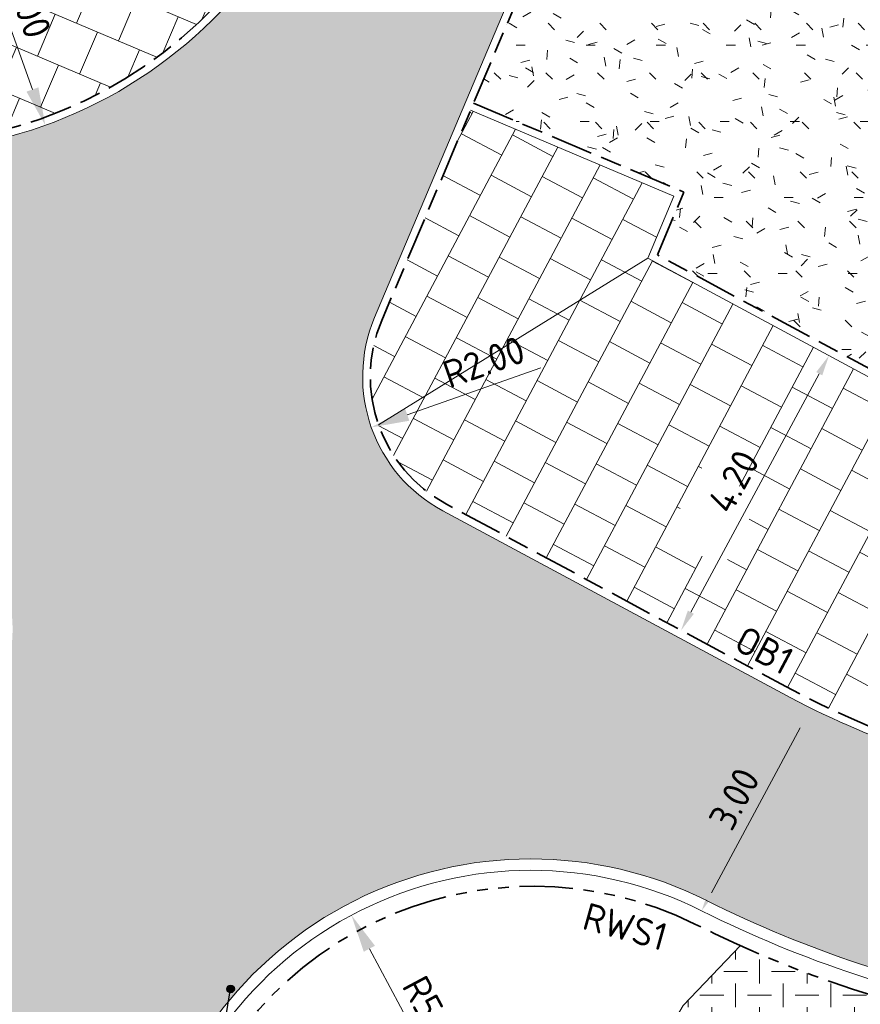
# Model space of a CAD drawing. Header units: metres. Extents: x 198714 to 199133, y 355604 to 356082.
# Tile 30 of 36: x 198741 to 198752, y 356028 to 356041. Entities that reach past the tile are written whole.
import ezdxf
from ezdxf.enums import TextEntityAlignment as Align

# ---------------------------------------------------------------- set-up
doc = ezdxf.new("R2010")
doc.units = ezdxf.units.M
for name, pattern in [('RI-HWA_KOLKAANSLUITING', [4.3, 2.5, -1.8]), ('VH-OPSLUITBAND_100X200', [16, 8, -2, 4, -2]), ('VH-RWSBAND_110X220', [24, 10, -2, 2, -2, 2, -2, 2, -2])]:
    doc.linetypes.add(name, pattern=pattern)
for name, color, linetype, lineweight in [('N-WE-GR-BODEMBEDEKKER-A', 86, 'Continuous', 5), ('N-WE-GR-GRAS_BERM-A', 86, 'Continuous', 5), ('N-WE-VH-GOOT_TEGEL-G', 170, 'Continuous', 5), ('N-WE-VH-KANTOPSLUITING_OPSLUITBAND_100X200-G', 5, 'VH-OPSLUITBAND_100X200', 35), ('N-WE-VH-KANTOPSLUITING_TEKST-T', 7, 'VH-OPSLUITBAND_100X200', 35), ('N-WE-VH-KANTOPSLUITING_TROTTOIRBAND_RWS_110 220-G', 6, 'VH-RWSBAND_110X220', 35), ('N-WE-VH-KANTVERHARDING-G', 1, 'Continuous', 5), ('N-WE-VH-VERHARDING_TEGEL-A', 252, 'Continuous', 5), ('X-XX-AL-AANPIJLING-M', 7, 'Continuous', 18)]:
    doc.layers.add(name, color=color, linetype=linetype, lineweight=lineweight)
doc.layers.add('N-WE-RI-HWA_HULPSTUK_INLAAT_KOLK-S', color=150, linetype='Continuous')
doc.layers.add('N-WE-RI-HWA_KOLKAANSLUITING_PVC-G', color=150, linetype='RI-HWA_KOLKAANSLUITING')
doc.layers.add('N-WE-VH-VERHARDING_ASFALT_DEKLAAG-G_ROOD', color=7, linetype='Continuous', lineweight=5, true_color=0xbf4040)
doc.styles.add('NLCS-ISO', font='NLCS-ISO.ttf')
doc.styles.add('NLCS-ISO-M200-T18', font='NLCS-ISO.ttf', dxfattribs={"height": 0.36})
doc.dimstyles.new('NLCS-M200-T18-PIJL-A', dxfattribs={"dimtxt": 0.36, "dimasz": 0.27, "dimexe": 0.4, "dimexo": 0.4, "dimgap": 0.14, "dimtad": 1, "dimlfac": -1, "dimzin": 0, "dimdsep": 46, "dimtxsty": 'NLCS-ISO-M200-T18', "dimcen": 0.5, "dimdle": 2, "dimclrd": 256, "dimclre": 256, "dimclrt": 256, "dimazin": 0, "dimtfac": 1, "dimtofl": 0, "dimtmove": 0, "dimatfit": 3, "dimfxl": 1, "dimtfillclr": 256, "dimtolj": 1, "dimtzin": 0, "dimlwd": 18, "dimlwe": 18, "dimarcsym": 0})

# ---------------------------------------------------------------- blocks, each defined once
blk = doc.blocks.new('*D80')
at = {"layer": 'Defpoints', "color": 0, "ltscale": 0.2, "transparency": 16777216}
for p in [(198743.8301712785, 356028.8993422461), (198747.2177123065, 356014.2868483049)]:
    blk.add_point(p, dxfattribs=at)
at = {"layer": 'X-XX-AL-AANPIJLING-M', "lineweight": 18, "ltscale": 0.2, "transparency": 16777216}
blk.add_line((198746.6440892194, 356016.7612283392), (198747.104794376, 356014.7739309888), dxfattribs=at)
at = {"layer": 'X-XX-AL-AANPIJLING-M', "ltscale": 0.2, "transparency": 16777216}
blk.add_solid([(198747.1859748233, 356014.7927506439), (198747.0236139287, 356014.7551113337), (198747.2177123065, 356014.2868483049)], dxfattribs=at)
at = {"layer": 'X-XX-AL-AANPIJLING-M', "ltscale": 0.2, "transparency": 16777216, "insert": (198747.1297157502, 356016.0833884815), "char_height": 0.36, "attachment_point": 5, "rotation": 283.05203465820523, "style": 'NLCS-ISO-M200-T18'}
blk.add_mtext('\\A1;R15.00', dxfattribs=at)
blk = doc.blocks.new('*D96')
at = {"layer": 'Defpoints', "color": 0, "ltscale": 0.2, "transparency": 16777216}
for p in [(198739.6843065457, 356045.5196588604), (198741.7132594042, 356039.8731244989)]:
    blk.add_point(p, dxfattribs=at)
at = {"layer": 'X-XX-AL-AANPIJLING-M', "lineweight": 18, "ltscale": 0.2, "transparency": 16777216}
blk.add_line((198740.9152046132, 356042.0940946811), (198741.5441799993, 356040.343669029), dxfattribs=at)
at = {"layer": 'X-XX-AL-AANPIJLING-M', "ltscale": 0.2, "transparency": 16777216}
blk.add_solid([(198741.6226040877, 356040.3718489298), (198741.465755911, 356040.3154891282), (198741.7132594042, 356039.8731244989)], dxfattribs=at)
at = {"layer": 'X-XX-AL-AANPIJLING-M', "ltscale": 0.2, "transparency": 16777216, "insert": (198741.4463011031, 356041.5623649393), "char_height": 0.36, "attachment_point": 5, "rotation": 289.76473845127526, "style": 'NLCS-ISO-M200-T18'}
blk.add_mtext('\\A1;R6.00', dxfattribs=at)
blk = doc.blocks.new('*D97')
at = {"layer": 'Defpoints', "color": 0, "ltscale": 0.2, "transparency": 16777216}
for p in [(198747.8817981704, 356036.5671999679), (198745.995525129, 356035.9023887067)]:
    blk.add_point(p, dxfattribs=at)
at = {"layer": 'X-XX-AL-AANPIJLING-M', "lineweight": 18, "ltscale": 0.2, "transparency": 16777216}
blk.add_line((198748.221327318, 356036.686865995), (198746.4670933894, 356036.068591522), dxfattribs=at)
at = {"layer": 'X-XX-AL-AANPIJLING-M', "ltscale": 0.2, "transparency": 16777216}
blk.add_solid([(198746.4393929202, 356036.1471862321), (198746.4947938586, 356035.989996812), (198745.995525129, 356035.9023887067)], dxfattribs=at)
at = {"layer": 'X-XX-AL-AANPIJLING-M', "ltscale": 0.2, "transparency": 16777216, "insert": (198747.4736246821, 356036.7626338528), "char_height": 0.36, "attachment_point": 5, "rotation": 19.414852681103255, "style": 'NLCS-ISO-M200-T18'}
blk.add_mtext('\\A1;R2.00', dxfattribs=at)
blk = doc.blocks.new('*D113')
at = {"layer": 'Defpoints', "color": 0, "ltscale": 0.2, "transparency": 16777216}
for p in [(198751.7560536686, 356032.1910336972), (198751.7560536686, 356032.1910336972), (198750.3346872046, 356029.5491182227)]:
    blk.add_point(p, dxfattribs=at)
at = {"layer": 'X-XX-AL-AANPIJLING-M', "lineweight": 18, "ltscale": 0.2, "transparency": 16777216}
blk.add_line((198750.4626101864, 356029.7868906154), (198751.6281306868, 356031.9532613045), dxfattribs=at)
at = {"layer": 'X-XX-AL-AANPIJLING-M', "ltscale": 0.2, "transparency": 16777216}
for points in [[(198751.5885019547, 356031.9745818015), (198751.6677594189, 356031.9319408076), (198751.7560536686, 356032.1910336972)], [(198750.4229814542, 356029.8082111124), (198750.5022389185, 356029.7655701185), (198750.3346872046, 356029.5491182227)]]:
    blk.add_solid(points, dxfattribs=at)
at = {"layer": 'X-XX-AL-AANPIJLING-M', "ltscale": 0.2, "transparency": 16777216, "insert": (198750.7635661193, 356031.0216883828), "char_height": 0.36, "attachment_point": 5, "rotation": 61.71948043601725, "style": 'NLCS-ISO-M200-T18'}
blk.add_mtext('\\A1;3.00', dxfattribs=at)
blk = doc.blocks.new('*D114')
at = {"layer": 'Defpoints', "color": 0, "ltscale": 0.2, "transparency": 16777216}
for p in [(198752.0072401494, 356036.8458747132), (198752.0072401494, 356036.8458747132), (198750.0647059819, 356033.2352568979)]:
    blk.add_point(p, dxfattribs=at)
at = {"layer": 'X-XX-AL-AANPIJLING-M', "lineweight": 18, "ltscale": 0.2, "transparency": 16777216}
blk.add_line((198750.1926289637, 356033.4730292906), (198751.8793171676, 356036.6081023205), dxfattribs=at)
at = {"layer": 'X-XX-AL-AANPIJLING-M', "ltscale": 0.2, "transparency": 16777216}
for points in [[(198751.8396884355, 356036.6294228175), (198751.9189458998, 356036.5867818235), (198752.0072401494, 356036.8458747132)], [(198750.1530002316, 356033.4943497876), (198750.2322576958, 356033.4517087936), (198750.0647059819, 356033.2352568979)]]:
    blk.add_solid(points, dxfattribs=at)
at = {"layer": 'X-XX-AL-AANPIJLING-M', "ltscale": 0.2, "transparency": 16777216, "insert": (198750.7541687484, 356035.1921782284), "char_height": 0.36, "attachment_point": 5, "rotation": 61.71948043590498, "style": 'NLCS-ISO-M200-T18'}
blk.add_mtext('\\A1;4.20', dxfattribs=at)
blk = doc.blocks.new('TEKST TB')
at = {"style": 'NLCS-ISO'}
blk.add_attdef('TEKST_TROTTOIRBANDEN', text='', height=0.36, rotation=0.340705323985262, dxfattribs=at).set_placement((0, 0), align=Align.BOTTOM_CENTER)
blk = doc.blocks.new('N-SRI-HWA-HULP_INLAAT_KOLK-SO')
h = blk.add_hatch(color=256)
edge = h.paths.add_edge_path()
edge.add_arc((0, 0), 0.04999999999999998, 0, 360)
blk.add_circle((0, 0), 0.04999999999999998)
blk = doc.blocks.new('*D197')
at = {"layer": 'Defpoints', "color": 0, "ltscale": 0.2, "transparency": 16777216}
for p in [(198745.7341108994, 356029.4908123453), (198748.0906570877, 356025.080972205)]:
    blk.add_point(p, dxfattribs=at)
at = {"layer": 'X-XX-AL-AANPIJLING-M', "lineweight": 18, "ltscale": 0.2, "transparency": 16777216}
blk.add_line((198746.8464007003, 356027.4093677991), (198745.9697655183, 356029.0498283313), dxfattribs=at)
at = {"layer": 'X-XX-AL-AANPIJLING-M', "ltscale": 0.2, "transparency": 16777216}
blk.add_solid([(198746.0432628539, 356029.0891041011), (198745.8962681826, 356029.0105525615), (198745.7341108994, 356029.4908123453)], dxfattribs=at)
at = {"layer": 'X-XX-AL-AANPIJLING-M', "ltscale": 0.2, "transparency": 16777216, "insert": (198746.8081401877, 356028.1599250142), "char_height": 0.36, "attachment_point": 5, "rotation": 298.11931559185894, "style": 'NLCS-ISO-M200-T18'}
blk.add_mtext('\\A1;R5.00', dxfattribs=at)

msp = doc.modelspace()

# ---------------------------------------------------------------- hatches: boundary and pattern name
at = {"layer": 'N-WE-GR-BODEMBEDEKKER-A'}
h = msp.add_hatch(dxfattribs=at)
h.set_pattern_fill('AVH-GRAS_GESTABILISEERD', color=256, scale=5, pattern_type=2)
h.set_pattern_definition([(0, (0, 0), (0.3125, 0.3125), [0.3125, -0.3125]), (90, (0.15625, 0.15625), (-0.3124999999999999, 0.3125), [0.3125, -0.3125])])
h.paths.add_polyline_path([(198756.5899702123, 356025.4222802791), (198756.5150994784, 356025.4469770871), (198756.5855822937, 356025.6606524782), (198756.3481651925, 356025.7389667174), (198756.4913797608, 356026.7910157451, -0.3751186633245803), (198756.448124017, 356026.8405588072, -1), (198756.548124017, 356026.8405588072, -0.4544199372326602), (198756.4913797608, 356026.7910157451), (198756.3481651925, 356025.7389667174), (198756.5855822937, 356025.6606524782), (198756.656065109, 356025.8743278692), (198756.7320385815, 356025.8492673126), (198757.1733590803, 356027.1871725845, 0.4581084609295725), (198756.9551296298, 356027.550795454), (198754.4946043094, 356027.975976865, -0.06284975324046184), (198750.8431168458, 356029.0909544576), (198750.092, 356028.302), (198749.444, 356027.197), (198749.071, 356026.07), (198748.414, 356023.493), (198747.939, 356022.335), (198747.325, 356021.177), (198746.47, 356020.208), (198745.402, 356019.784), (198744.03, 356019.865), (198742.4012640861, 356020.2600325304), (198741.4744157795, 356014.9460773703, 0.4426395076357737), (198741.7295094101, 356014.6193259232), (198742.9867504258, 356014.5254813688), (198744.7787288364, 356014.6306605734), (198746.6968536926, 356015.0345280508), (198748.5235569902, 356015.7486834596), (198749.4860432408, 356016.2778552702), (198750.4029770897, 356016.8992890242), (198751.2570788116, 356017.6041683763), (198752.0390489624, 356018.3822090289), (198753.4723265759, 356020.0803206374), (198754.7683231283, 356021.8849983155), (198755.7781066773, 356023.6098391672)])
h.paths.add_polyline_path([(198752.4938796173, 356021.4395778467), (198753.7352613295, 356020.576377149), (198754.2285188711, 356021.2857381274), (198752.9871371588, 356022.1489388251)], flags=24)
h.paths.add_polyline_path([(198746.5556793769, 356016.7263614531), (198746.8971431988, 356015.253423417), (198747.7388220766, 356015.4485456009), (198747.3973582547, 356016.921483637)], flags=24)
at = {"layer": 'N-WE-GR-GRAS_BERM-A'}
h = msp.add_hatch(dxfattribs=at)
h.set_pattern_fill('AGR-GRAS_01', color=256, scale=0.04, pattern_type=2)
h.set_pattern_definition([(0, (198747.3371885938, 356033.9238519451), (1, 1), [0.12, -0.8]), (45, (198747.7371885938, 356034.1238519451), (-0.1131370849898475, 1.866761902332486), [0.12, -0.8]), (29.99999999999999, (198747.4171885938, 356034.0438519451), (0.2274613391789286, 1.286025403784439), [0.12, -0.8]), (15, (198747.6571885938, 356034.4038519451), (0.3856270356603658, 0.7244941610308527), [0.12, -0.8]), (135, (198747.4971885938, 356035.9238519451), (-0.02828427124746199, -0.6505382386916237), [0.12, -0.8]), (150, (198748.5371885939, 356034.3238519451), (0.2156921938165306, -0.5864101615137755), [0.12, -0.8]), (165, (198747.5771885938, 356033.9638519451), (0.1434520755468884, -0.7010146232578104), [0.12, -0.8]), (85, (198747.7371885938, 356034.3238519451), (-0.872677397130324, 1.040016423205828), [0.12, -0.8]), (99.99999999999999, (198747.3371885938, 356033.9238519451), (-1.112117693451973, 0.7787131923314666), [0.12, -0.7999999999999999])])
edge = h.paths.add_edge_path()
edge.add_line((198760.642950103, 356046.3402248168), (198760.6562404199, 356046.4167149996))
edge.add_line((198760.6562404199, 356046.4167149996), (198750.6764469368, 356048.0711820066))
edge.add_line((198750.6764469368, 356048.0711820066), (198750.0796254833, 356046.6576040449))
edge.add_line((198750.0796254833, 356046.6576040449), (198747.3371885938, 356040.1621130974))
edge.add_line((198747.3371885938, 356040.1621130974), (198750.100953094, 356038.9952344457))
edge.add_line((198750.100953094, 356038.9952344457), (198749.7533852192, 356038.1720162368))
edge.add_line((198749.7533852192, 356038.1720162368), (198753.4294351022, 356036.1942792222))
edge.add_arc((198757.07763021, 356042.9752569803), 7.700064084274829, 241.7195579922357, 260.1959708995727)
edge.add_line((198755.7664725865, 356035.3876451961), (198757.3705429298, 356035.1104601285))
edge.add_line((198757.3705429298, 356035.1104601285), (198757.3875706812, 356035.2089997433))
edge.add_line((198757.3875706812, 356035.2089997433), (198758.3729668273, 356035.0387222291))
edge.add_line((198758.3729668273, 356035.0387222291), (198758.6660347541, 356034.9880797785))
edge.add_line((198758.6660347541, 356034.9880797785), (198759.005251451, 356036.9137620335))
edge.add_line((198759.005251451, 356036.9137620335), (198759.6449541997, 356040.5942483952))
edge.add_line((198759.6449541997, 356040.5942483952), (198760.642950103, 356046.3402248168))
h.paths.add_polyline_path([(198757.360408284, 356035.255707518), (198758.3191805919, 356035.0958961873), (198758.4079646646, 356035.6285474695), (198757.4491923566, 356035.7883588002)], flags=16)
h.paths.add_polyline_path([(198759.3882922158, 356039.4056074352), (198759.539361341, 356040.3293358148), (198759.006441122, 356040.4164910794), (198758.8553719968, 356039.4927626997)], flags=16)
h.paths.add_polyline_path([(198750.4788989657, 356046.0633827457), (198750.8378311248, 356046.9278269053), (198750.3391133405, 356047.134903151), (198749.9801811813, 356046.2704589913)], flags=16)
h.paths.add_polyline_path([(198752.5954448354, 356036.7181278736), (198753.4223449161, 356036.2795708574), (198753.6753585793, 356036.7566285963), (198752.8484584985, 356037.1951856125)], flags=16)
at = {"layer": 'N-WE-VH-VERHARDING_ASFALT_DEKLAAG-G_ROOD'}
h = msp.add_hatch(color=256, dxfattribs=at)
h.dxf.hatch_style = 1
edge = h.paths.add_edge_path()
edge.add_line((198749.9875, 356046.6965), (198752.2642033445, 356052.0888960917))
edge.add_line((198752.2642033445, 356052.0888960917), (198749.4662034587, 356053.2694098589))
edge.add_line((198749.4662034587, 356053.2694098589), (198745.2124153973, 356043.187275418))
edge.add_arc((198739.6843065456, 356045.5196588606), 5.999999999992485, 241.71948043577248, 337.1244649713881, ccw=False)
edge.add_line((198736.8415736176, 356040.2358279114), (198729.7762204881, 356044.0370305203))
edge.add_arc((198722.6693881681, 356030.8274531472), 14.99999999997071, 61.71948043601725, 87.23710526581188)
edge.add_line((198723.3924320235, 356045.8100165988), (198721.3572498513, 356045.9082324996))
edge.add_line((198721.3572498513, 356045.9082324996), (198721.2068911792, 356042.7723979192))
edge.add_line((198721.2068911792, 356042.7723979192), (198723.5242979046, 356042.6617514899))
edge.add_arc((198722.9520003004, 356030.6754061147), 12.00000000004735, 61.719480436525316, 87.2664433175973, ccw=False)
edge.add_line((198728.6374661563, 356041.2430680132), (198735.0296048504, 356037.8040588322))
edge.add_line((198735.0296048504, 356037.8040588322), (198736.7211800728, 356036.8939811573))
edge.add_line((198736.7211800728, 356036.8939811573), (198740.2302145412, 356035.0060994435))
edge.add_arc((198739.2826368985, 356033.2448224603), 2.000000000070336, -9.805780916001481, 61.71948043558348, ccw=False)
edge.add_line((198741.2534183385, 356032.9042046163), (198740.1401412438, 356026.4628925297))
edge.add_line((198740.1401412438, 356026.4628925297), (198743.0183859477, 356025.9654342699))
edge.add_arc((198748.0906564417, 356025.0826266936), 5.148521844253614, 63.32462468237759, 170.1268079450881, ccw=False)
edge.add_arc((198757.0786430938, 356042.9771377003), 14.87639837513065, 243.3328179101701, 260.2265921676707)
edge.add_line((198754.5533427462, 356028.3166436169), (198757.014843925, 356027.8912779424))
edge.add_arc((198756.8997541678, 356027.2515480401), 0.6500000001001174, 24.836074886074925, 79.80137246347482, ccw=False)
edge.add_line((198757.4896377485, 356027.5245633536), (198757.875, 356029.243))
edge.add_line((198757.875, 356029.243), (198758.0300300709, 356030.1349549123))
edge.add_line((198758.0300300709, 356030.1349549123), (198758.1135578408, 356030.6183391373))
edge.add_line((198758.1135578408, 356030.6183391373), (198755.0342789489, 356031.1504418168))
edge.add_arc((198757.0776090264, 356042.9751956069), 12.00000000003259, 241.7194804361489, 260.1960457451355, ccw=False)
edge.add_line((198751.3921431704, 356032.4075337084), (198746.9342205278, 356034.8059229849))
edge.add_arc((198747.8817981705, 356036.5671999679), 1.999999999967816, 157.1102249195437, 241.7194804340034, ccw=False)
edge.add_line((198746.0392885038, 356037.345119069), (198749.9875, 356046.6965))
at = {"layer": 'N-WE-VH-VERHARDING_TEGEL-A'}
h = msp.add_hatch(dxfattribs=at)
h.set_pattern_fill('AVH-TEGEL_300X300_HALFST', color=256, scale=2, angle=247, pattern_type=2)
h.set_pattern_definition([(247, (0, 0), (0.04171277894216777, -0.6695222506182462), [0.5999999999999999, -0.5999999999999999]), (337, (0, 0), (0.2344386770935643, 0.5523029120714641), [])])
edge = h.paths.add_edge_path()
edge.add_line((198749.328000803, 356053.3277196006), (198747.6695680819, 356054.0274344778))
edge.add_line((198747.6695680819, 356054.0274344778), (198743.4157800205, 356043.9453000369))
edge.add_arc((198739.6843065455, 356045.5196588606), 4.050000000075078, 241.7194804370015, 337.1244649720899, ccw=False)
edge.add_line((198737.7654618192, 356041.9530729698), (198730.7001086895, 356045.7542755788))
edge.add_arc((198722.6693881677, 356030.8274531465), 16.95000000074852, 61.71948043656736, 87.23710526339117)
edge.add_line((198723.4864277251, 356047.7577498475), (198721.450611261, 356047.8559963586))
edge.add_line((198721.450611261, 356047.8559963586), (198721.3638459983, 356046.0580887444))
edge.add_line((198721.3638459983, 356046.0580887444), (198723.3996624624, 356045.9598422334))
edge.add_arc((198722.6693881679, 356030.8274531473), 15.14999999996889, 61.71948043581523, 87.23710526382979, ccw=False)
edge.add_line((198729.8472888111, 356044.169126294), (198736.9126419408, 356040.3679236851))
edge.add_line((198736.9126419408, 356040.3679236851), (198736.8889524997, 356040.3238917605))
edge.add_arc((198739.6843065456, 356045.5196588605), 5.899999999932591, 241.7194804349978, 337.1244649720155)
edge.add_line((198745.1202802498, 356043.2261484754), (198745.0742126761, 356043.2455850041))
edge.add_line((198745.0742126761, 356043.2455850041), (198749.328000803, 356053.3277196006))
h = msp.add_hatch(dxfattribs=at)
h.set_pattern_fill('AVH-TEGEL_300X300_HALFST', color=256, scale=2, angle=332.0000000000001, pattern_type=2)
h.set_pattern_definition([(332.0000000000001, (0, 0), (0.6706100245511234, -0.01679865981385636), [0.6, -0.6]), (62.00000000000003, (0, 0), (-0.5297685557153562, 0.2816829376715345), [])])
edge = h.paths.add_edge_path()
edge.add_arc((198757.0776296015, 356042.9752552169), 7.800062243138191, 241.7195457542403, 250.9575540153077, ccw=False)
edge.add_line((198753.3820551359, 356036.1062159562), (198749.6258613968, 356038.1270708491))
edge.add_line((198749.6258613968, 356038.1270708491), (198749.9699316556, 356038.9420049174))
edge.add_line((198749.9699316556, 356038.9420049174), (198747.2982926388, 356040.0699876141))
edge.add_line((198747.2982926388, 356040.0699876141), (198746.1314139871, 356037.306223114))
edge.add_arc((198747.8817981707, 356036.567199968), 1.900000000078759, 157.1102249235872, 241.7194804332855)
edge.add_line((198746.98159941, 356034.893986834), (198751.4395218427, 356032.4955976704))
edge.add_arc((198757.0776095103, 356042.975197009), 11.90000146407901, 241.7194804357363, 250.957626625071)
edge.add_line((198753.1950278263, 356031.726392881), (198754.5327147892, 356035.6020347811))
h.paths.add_polyline_path([(198753.3792599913, 356032.1427459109), (198753.8795244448, 356033.5695883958), (198753.064185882, 356033.8554537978), (198752.5639214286, 356032.428611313)], flags=17)
h.paths.add_polyline_path([(198750.6155893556, 356034.0607915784), (198751.1102248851, 356034.9801781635), (198750.3493532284, 356035.3895317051), (198749.8547176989, 356034.47014512)], flags=16)

# ---------------------------------------------------------------- linework, layer by layer
at = {"layer": 'N-WE-RI-HWA_KOLKAANSLUITING_PVC-G', "ltscale": 0.2, "flags": 128}
msp.add_lwpolyline([(198743.4520109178, 356025.8395468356), (198743.6982928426, 356025.796590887), (198744.1467070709, 356028.5219470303)], dxfattribs=at)
at = {"layer": 'N-WE-VH-GOOT_TEGEL-G', "flags": 128}
msp.add_lwpolyline([(198756.9400395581, 356025.2987031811), (198757.517038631, 356027.0479310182, 0.4581084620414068), (198757.0104345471, 356027.8920555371), (198754.5413326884, 356028.3187189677, -0.07367600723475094), (198750.4001582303, 356029.684091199, -0.07367600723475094)], format="xyb", dxfattribs=at)
at = {"layer": 'N-WE-VH-GOOT_TEGEL-G'}
msp.add_arc((198748.0906570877, 356025.0809722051), 5.15, 63.33289457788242, 170.1061247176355, dxfattribs=at)
at = {"layer": 'N-WE-VH-KANTOPSLUITING_OPSLUITBAND_100X200-G', "ltscale": 0.07, "flags": 128}
for points in [[(198752.3563288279, 356052.0500001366), (198750.0796254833, 356046.6576040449), (198746.1314139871, 356037.3062231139, 0.3869172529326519), (198746.98159941, 356034.893986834), (198751.4394717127, 356032.4956246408, 0.08079553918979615), (198755.0513066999, 356031.2489814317), (198758.131156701, 356030.7167800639)], [(198745.1202802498, 356043.2261484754, -0.4421213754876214), (198736.8889524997, 356040.3238917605)], [(198747.3371885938, 356040.1621130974), (198750.100953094, 356038.9952344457), (198749.7533852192, 356038.1720162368), (198753.4293847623, 356036.1943063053, 0.08079553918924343), (198755.7664725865, 356035.3876451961), (198757.3705429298, 356035.1104601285)]]:
    msp.add_lwpolyline(points, format="xyb", dxfattribs=at)
at = {"layer": 'N-WE-VH-KANTOPSLUITING_TROTTOIRBAND_RWS_110 220-G', "ltscale": 0.07, "flags": 128}
for points in [[(198750.2468553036, 356029.3742467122, 0.4885975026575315), (198743.414615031, 356026.0699384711), (198741.4744157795, 356014.9460773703, 0.442640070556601), (198741.7295099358, 356014.619325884), (198741.7131339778, 356014.3999362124)], [(198756.5910729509, 356025.4219165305), (198757.1733590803, 356027.1871725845, 0.4581084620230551), (198756.9551296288, 356027.5507954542), (198754.4859232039, 356027.9774769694, -0.07358022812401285), (198750.2468553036, 356029.3742467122, -0.06270473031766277)]]:
    msp.add_lwpolyline(points, format="xyb", dxfattribs=at)
at = {"layer": 'N-WE-VH-KANTVERHARDING-G', "flags": 128}
for points in [[(198749.4662034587, 356053.2694098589), (198745.2124153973, 356043.187275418, -0.4421213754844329), (198736.8415736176, 356040.2358279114), (198729.776220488, 356044.0370305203, 0.1118040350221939), (198723.3924320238, 356045.8100165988), (198720.3577778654, 356045.9564660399)], [(198752.2641996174, 356052.0888872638), (198749.9875, 356046.6965), (198746.0392885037, 356037.345119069, 0.386917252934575), (198746.9342205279, 356034.8059229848)], [(198747.2982926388, 356040.0699876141), (198749.9699316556, 356038.9420049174), (198749.6258613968, 356038.1270708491), (198753.3820058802, 356036.1062424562, 0.08079553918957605), (198755.749444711, 356035.2891056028), (198762.339421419, 356034.150350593)], [(198746.9342205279, 356034.8059229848), (198751.3920928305, 356032.4075607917, 0.0807955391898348), (198755.0342789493, 356031.1504418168), (198770.0953783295, 356028.5478677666, 0.09222215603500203), (198774.4843505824, 356028.6041058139), (198779.3248200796, 356029.5688841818)], [(198741.7054366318, 356014.3765996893, -0.4427986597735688), (198741.249955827, 356014.960346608), (198743.165018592, 356025.9400911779, -0.5028012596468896), (198750.3346872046, 356029.5491182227)], [(198750.3346872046, 356029.5491182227, 0.07364035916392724), (198754.5157486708, 356028.1709168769), (198756.9848929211, 356027.7442461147, -0.4581084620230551), (198757.3745883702, 356027.0949195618)]]:
    msp.add_lwpolyline(points, format="xyb", dxfattribs=at)
msp.add_lwpolyline([(198742.4012640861, 356020.2600325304), (198744.03, 356019.865), (198745.402, 356019.784), (198746.47, 356020.208), (198747.325, 356021.177), (198747.939, 356022.335), (198748.414, 356023.493), (198749.071, 356026.07), (198749.444, 356027.197), (198750.092, 356028.302), (198750.8431168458, 356029.0909544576)], dxfattribs=at)
at = {"layer": 'N-WE-VH-VERHARDING_TEGEL-A', "flags": 128}
msp.add_lwpolyline([(198749.6258613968, 356038.1270708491), (198746.0898387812, 356035.9356292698)], dxfattribs=at)

# ---------------------------------------------------------------- block references
at = {"layer": 'N-WE-RI-HWA_HULPSTUK_INLAAT_KOLK-S'}
msp.add_blockref('N-SRI-HWA-HULP_INLAAT_KOLK-SO', (198744.1467070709, 356028.5219470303), dxfattribs=at)
at = {"layer": 'N-WE-VH-KANTOPSLUITING_TEKST-T'}
ref = msp.add_blockref('TEKST TB', (198751.0217853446, 356032.7203424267), dxfattribs=dict(at, rotation=331.7194804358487))
ref.add_attrib('TEKST_TROTTOIRBANDEN', 'OB1', dxfattribs={"height": 0.3599999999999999, "rotation": 332.0601857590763, "style": 'NLCS-ISO'}).set_placement((198751.0217853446, 356032.7203424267), align=Align.BOTTOM_CENTER)
ref = msp.add_blockref('TEKST TB', (198749.2532760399, 356029.0629298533), dxfattribs=dict(at, rotation=344.1211738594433))
ref.add_attrib('TEKST_TROTTOIRBANDEN', 'RWS1', dxfattribs={"height": 0.3599999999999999, "rotation": 344.4618791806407, "style": 'NLCS-ISO'}).set_placement((198749.2532760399, 356029.0629298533), align=Align.BOTTOM_CENTER)

# ---------------------------------------------------------------- dimensions: what is measured, and where the dimension line sits
at = {"layer": 'X-XX-AL-AANPIJLING-M', "ltscale": 0.2}
for center, mpoint, picture, middle in [((198739.6843065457, 356045.5196588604), (198741.7132594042, 356039.8731244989), '*D96', (198741.1451526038, 356041.4541541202)), ((198747.8817981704, 356036.5671999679), (198745.995525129, 356035.9023887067), '*D97', (198747.5799944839, 356036.4608301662)), ((198748.0906570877, 356025.080972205), (198745.7341108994, 356029.4908123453), '*D197', (198746.5259104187, 356028.0091060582)), ((198743.8301712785, 356028.8993422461), (198747.2177123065, 356014.2868483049), '*D80', (198746.8179828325, 356016.011121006))]:
    dim = msp.add_radius_dim(center=center, mpoint=mpoint, dimstyle='NLCS-M200-T18-PIJL-A', override={"dimasz": 0.5}, dxfattribs=at)
    dim.commit()
    dim.dimension.update_dxf_attribs({"geometry": picture, "text_midpoint": middle, "dimtype": 164})
dim = msp.add_aligned_dim(p1=(198750.0647059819, 356033.2352568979), p2=(198752.0072401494, 356036.8458747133), distance=-5.515631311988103e-11, text='4.20', dimstyle='NLCS-M200-T18-PIJL-A', dxfattribs=at)
dim.commit()
dim.dimension.update_dxf_attribs({"geometry": '*D114', "text_midpoint": (198750.7541687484, 356035.1921782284)})
dim = msp.add_aligned_dim(p1=(198750.3346872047, 356029.5491182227), p2=(198751.7560536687, 356032.1910336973), distance=7.49416824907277e-11, dimstyle='NLCS-M200-T18-PIJL-A', dxfattribs=at)
dim.commit()
dim.dimension.update_dxf_attribs({"geometry": '*D113', "text_midpoint": (198750.7635661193, 356031.0216883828)})

doc.saveas('drawing.dxf')
